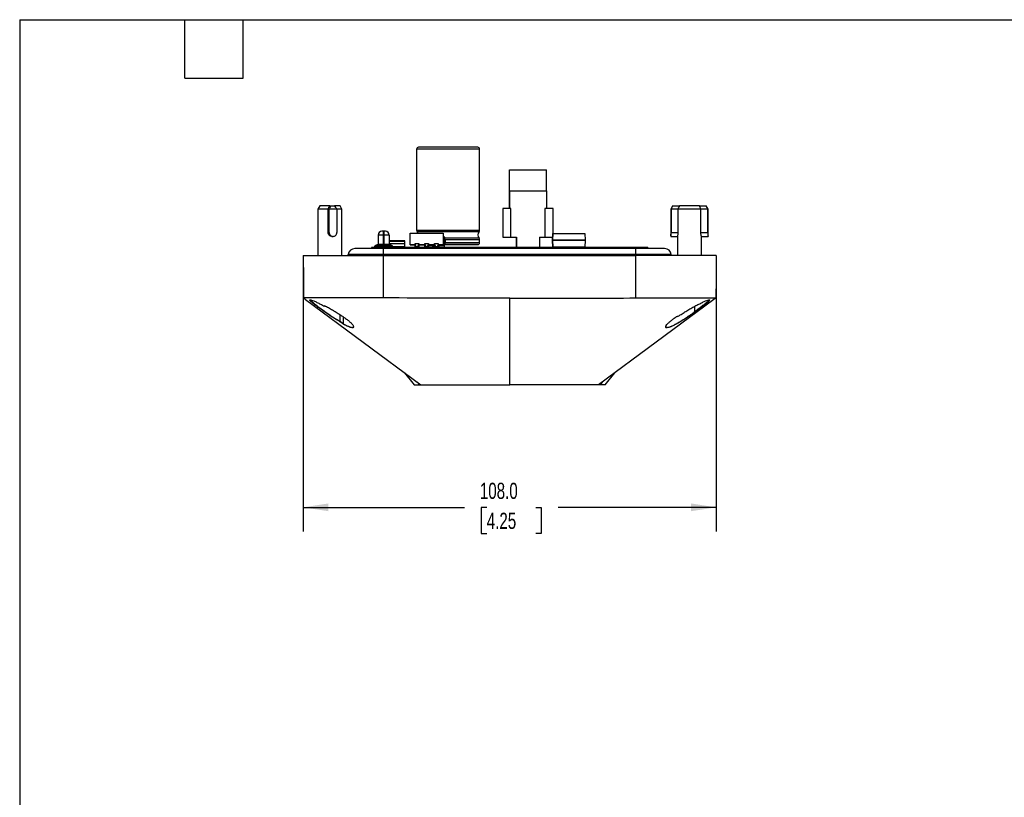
# Model space of a CAD drawing. Header units: millimetres. Extents: x 13 to 546, y 13 to 419.
# Tile 7 of 10: x 13 to 270, y 216 to 419. Entities that reach past the tile are written whole.
import ezdxf

# ---------------------------------------------------------------- set-up
doc = ezdxf.new("R2010")
doc.units = ezdxf.units.MM
doc.header["$LTSCALE"] = 2
doc.linetypes.add('SLD-Solid', pattern=[0])
doc.layers.add('DIMENSIONS', color=140, linetype='SLD-Solid', lineweight=25)
doc.layers.add('TEXT', color=140, linetype='SLD-Solid', lineweight=25)
doc.styles.add('SLDTEXTSTYLE0', font='TXT', dxfattribs={"width": 0.7})
doc.dimstyles.new('SLDDIMSTYLE0', dxfattribs={"dimtxt": 4.316016, "dimasz": 6.604, "dimexe": 0, "dimexo": 0.0625, "dimgap": 1.079004, "dimtad": 0, "dimtih": 1, "dimtoh": 1, "dimdec": 1, "dimrnd": 1e-09, "dimzin": 4, "dimdsep": 46, "dimtxsty": 'SLDTEXTSTYLE0', "dimsah": 1, "dimcen": 0.09, "dimadec": 0, "dimazin": 1, "dimtfac": 1, "dimtdec": 1, "dimtofl": 0, "dimtmove": 0, "dimatfit": 3, "dimfxl": 0, "dimfrac": 2, "dimtolj": 1, "dimtzin": 12, "dimarcsym": 0})

# ---------------------------------------------------------------- blocks, each defined once
blk = doc.blocks.new('_D_3')
at = {"layer": 'DIMENSIONS'}
for p, q in [((86.81, 354.94), (86.81, 285.32)), ((194.81, 354.94), (194.81, 285.32)), ((86.81, 291.67), (128.95, 291.67)), ((134.8, 291.67), (133.35, 291.67)), ((133.35, 291.67), (133.35, 284.81)), ((147.62, 291.67), (149.07, 291.67)), ((149.07, 291.67), (149.07, 284.81)), ((194.81, 291.67), (153.47, 291.67)), ((133.35, 284.81), (134.8, 284.81)), ((149.07, 284.81), (147.62, 284.81))]:
    blk.add_line(p, q, dxfattribs=at)
for points in [[(86.81, 291.67), (93.42, 290.66), (93.42, 292.69)], [(194.81, 291.67), (188.21, 292.69), (188.21, 290.66)]]:
    blk.add_solid(points, dxfattribs=at)
at = {"layer": 'DIMENSIONS', "char_height": 4.233, "attachment_point": 1, "style": 'SLDTEXTSTYLE0'}
for s, insert in [('108.0', (133, 298.1)), ('4.25', (134.8, 290.27))]:
    blk.add_mtext(s, dxfattribs=dict(at, insert=insert))

msp = doc.modelspace()

# ---------------------------------------------------------------- linework, layer by layer
for p, q in [((116.45, 385.25), (116.45, 364.08)), ((132.95, 364.08), (132.95, 385.25)), ((140.73, 374.4), (140.73, 379.9)), ((140.73, 379.9), (140.73, 379.9)), ((140.73, 374.4), (140.73, 379.9)), ((140.73, 379.9), (150.43, 379.9)), ((150.43, 374.4), (150.43, 379.9)), ((140.73, 374.4), (140.73, 369.8)), ((140.73, 369.8), (140.73, 374.4)), ((140.73, 374.4), (150.43, 374.4)), ((150.43, 374.4), (150.43, 369.8)), ((91.16, 370.48), (90.66, 369.61)), ((90.66, 369.61), (90.66, 357.48)), ((93.32, 369.61), (90.66, 369.61)), ((93.75, 370.48), (91.16, 370.48)), ((93.63, 369.61), (93.32, 369.61)), ((93.32, 363.48), (93.32, 369.61)), ((95.6, 369.61), (93.63, 369.61)), ((93.63, 363.48), (93.63, 369.61)), ((93.75, 370.48), (94.05, 370.48)), ((94.05, 370.48), (95.03, 370.48)), ((96.46, 370.48), (95.03, 370.48)), ((95.6, 369.61), (95.6, 363.48)), ((96.96, 369.61), (95.62, 369.61)), ((96.96, 369.61), (96.46, 370.48)), ((96.96, 357.48), (96.96, 369.61)), ((138.98, 369.8), (138.98, 362.3)), ((141.14, 369.8), (138.98, 369.8)), ((141.14, 362.3), (141.14, 369.8)), ((150.03, 369.8), (150.03, 362.3)), ((152.18, 369.8), (150.03, 369.8)), ((152.18, 363.26), (152.18, 369.8)), ((183.41, 370.48), (182.91, 369.61)), ((182.91, 369.61), (182.91, 362.5)), ((182.99, 369.61), (182.91, 369.61)), ((182.99, 369.61), (182.99, 363.48)), ((184.8, 369.61), (182.99, 369.61)), ((183.41, 370.48), (183.43, 370.48)), ((183.43, 370.48), (185.2, 370.48)), ((190.77, 369.61), (184.8, 369.61)), ((184.8, 369.61), (184.8, 363.48)), ((190.4, 370.48), (185.2, 370.48)), ((190.4, 370.48), (192.17, 370.48)), ((190.77, 363.48), (190.77, 369.61)), ((192.58, 369.61), (190.77, 369.61)), ((192.17, 370.48), (192.21, 370.48)), ((192.71, 369.61), (192.21, 370.48)), ((192.58, 363.48), (192.58, 369.61)), ((192.71, 369.61), (192.58, 369.61)), ((192.71, 362.5), (192.71, 369.61)), ((93.32, 363.48), (93.63, 363.48)), ((107.85, 363.8), (107.87, 363.8)), ((114.82, 360.3), (114.82, 363.3)), ((114.82, 363.3), (123.38, 363.3)), ((114.82, 360.3), (114.82, 363.3)), ((114.82, 363.3), (114.82, 363.3)), ((123.38, 363.3), (123.38, 360.3)), ((152.09, 363.26), (151.96, 361.48)), ((151.96, 361.48), (152.09, 363.26)), ((152.08, 363.16), (152.09, 363.26)), ((152.09, 363.26), (152.08, 363.16)), ((152.08, 363.16), (152.08, 363.16)), ((152.09, 363.26), (152.09, 363.26)), ((152.09, 363.26), (152.09, 363.26)), ((152.09, 363.26), (160.44, 363.26)), ((160.44, 363.26), (160.56, 361.48)), ((182.99, 363.48), (184.8, 363.48)), ((190.77, 363.48), (192.58, 363.48)), ((94.34, 362.48), (94.63, 362.48)), ((107.85, 362.8), (106.41, 362.8)), ((106.41, 362.8), (106.41, 360.4)), ((106.41, 362.8), (106.41, 360.4)), ((106.41, 360.4), (107.85, 360.4)), ((106.41, 360.4), (106.41, 360.4)), ((107.85, 362.8), (107.87, 362.8)), ((107.85, 360.4), (107.85, 362.8)), ((107.85, 360.4), (107.87, 360.4)), ((109.31, 362.8), (107.87, 362.8)), ((107.87, 362.8), (107.87, 360.4)), ((107.87, 360.3), (107.87, 360.4)), ((107.87, 360.4), (109.31, 360.4)), ((109.31, 362.8), (109.31, 360.4)), ((113.35, 361.31), (109.31, 361.31)), ((109.31, 361.26), (113.35, 361.26)), ((113.35, 360.51), (109.31, 360.51)), ((113.35, 360.51), (113.35, 361.26)), ((113.35, 359.75), (113.35, 360.51)), ((116.06, 360.28), (116.06, 360.6)), ((116.06, 360.6), (117.06, 360.6)), ((116.06, 360.6), (116.06, 360.35)), ((116.06, 360.6), (116.06, 360.6)), ((117.06, 360.6), (117.06, 360.28)), ((118.6, 360.28), (118.6, 360.6)), ((118.6, 360.6), (119.6, 360.6)), ((118.6, 360.6), (118.6, 360.35)), ((118.6, 360.6), (118.6, 360.6)), ((119.6, 360.6), (119.6, 360.28)), ((121.14, 360.28), (121.14, 360.6)), ((121.14, 360.6), (122.14, 360.6)), ((121.14, 360.6), (121.14, 360.35)), ((121.14, 360.6), (121.14, 360.6)), ((122.14, 360.6), (122.14, 360.28)), ((123.61, 362.33), (123.37, 362.29)), ((123.63, 362.2), (123.38, 362.16)), ((123.71, 362.05), (123.38, 362.05)), ((123.71, 362.05), (123.71, 360.1)), ((123.74, 361.87), (123.71, 361.87)), ((123.71, 360.86), (123.75, 360.86)), ((123.74, 361.72), (123.74, 361.87)), ((123.75, 361.84), (123.74, 361.87)), ((123.75, 361.7), (123.74, 361.72)), ((123.75, 362.1), (123.75, 360.73)), ((123.75, 360.73), (123.85, 360.5)), ((123.85, 360.5), (123.96, 360.55)), ((123.88, 360.76), (123.88, 362.1)), ((123.94, 361.39), (123.88, 361.54)), ((123.94, 361.39), (123.88, 361.49)), ((123.88, 360.86), (123.94, 360.86)), ((123.96, 360.55), (123.88, 360.76)), ((123.94, 361.39), (123.94, 360.86)), ((123.94, 361.39), (123.94, 361.39)), ((132.95, 360.85), (132.95, 361.63)), ((141.14, 362.3), (142.58, 362.3)), ((142.58, 359.6), (142.58, 362.3)), ((142.58, 362.3), (142.58, 359.6)), ((142.58, 362.3), (142.58, 362.3)), ((148.58, 362.3), (148.58, 359.6)), ((148.58, 362.3), (150.03, 362.3)), ((150.03, 362.3), (152.02, 362.3)), ((152.09, 359.7), (151.96, 361.48)), ((160.56, 361.48), (151.96, 361.48)), ((151.96, 361.48), (152.09, 359.7)), ((151.96, 361.48), (160.56, 361.48)), ((160.56, 361.48), (160.44, 359.7)), ((182.91, 362.48), (184.66, 362.48)), ((184.66, 362.49), (184.66, 357.48)), ((190.96, 357.48), (190.96, 362.49)), ((190.96, 362.48), (192.71, 362.48)), ((107.81, 359.28), (100.31, 359.28)), ((104.71, 359.6), (104.71, 359.28)), ((176.91, 359.6), (104.71, 359.6)), ((105.51, 359.9), (106.01, 359.9)), ((105.51, 359.9), (105.51, 359.6)), ((105.51, 359.9), (105.51, 359.9)), ((105.51, 359.6), (105.51, 359.9)), ((106.01, 360.1), (105.71, 360.1)), ((107.85, 360.2), (106.01, 360.2)), ((106.01, 360.2), (106.01, 360.1)), ((106.01, 360.2), (106.01, 360.2)), ((106.01, 360.1), (106.01, 360.2)), ((106.01, 360.1), (106.01, 360.1)), ((109.71, 360.1), (106.01, 360.1)), ((106.01, 359.9), (109.71, 359.9)), ((106.01, 359.6), (106.01, 359.9)), ((107.85, 360.3), (106.11, 360.3)), ((108.36, 359.85), (107.36, 359.85)), ((107.36, 359.85), (107.36, 359.6)), ((173.81, 359.28), (107.81, 359.28)), ((107.81, 357.74), (107.81, 359.28)), ((107.85, 360.2), (107.85, 360.3)), ((107.87, 360.3), (107.85, 360.3)), ((107.85, 360.1), (107.85, 360.2)), ((107.85, 360.2), (107.87, 360.2)), ((107.87, 360.3), (107.87, 360.2)), ((109.61, 360.3), (107.87, 360.3)), ((107.87, 360.2), (107.87, 360.1)), ((109.71, 360.2), (107.87, 360.2)), ((108.36, 359.6), (108.36, 359.85)), ((108.36, 359.6), (108.36, 359.85)), ((108.36, 359.85), (108.36, 359.85)), ((109.71, 360.1), (109.71, 360.2)), ((110.01, 360.1), (109.71, 360.1)), ((109.71, 359.9), (109.71, 359.6)), ((109.71, 359.9), (110.21, 359.9)), ((110.21, 359.6), (110.21, 359.9)), ((113.35, 359.75), (110.21, 359.75)), ((110.21, 359.71), (113.35, 359.71)), ((114.82, 360.3), (116.06, 360.3)), ((114.82, 360.3), (114.82, 360.3)), ((116.06, 360.3), (114.82, 360.3)), ((116.06, 360.35), (116.06, 360.35)), ((116.06, 360.35), (116.06, 359.78)), ((116.06, 359.78), (116.06, 360.28)), ((116.06, 360.28), (116.31, 359.85)), ((116.17, 359.6), (116.06, 359.78)), ((116.31, 359.6), (116.31, 359.85)), ((116.31, 359.85), (116.81, 359.85)), ((116.31, 359.85), (116.31, 359.6)), ((116.31, 359.85), (116.31, 359.85)), ((116.81, 359.85), (117.06, 360.28)), ((116.81, 359.85), (116.81, 359.6)), ((117.06, 359.78), (116.96, 359.6)), ((117.06, 360.3), (118.6, 360.3)), ((118.6, 360.3), (117.06, 360.3)), ((117.06, 360.28), (117.06, 359.78)), ((118.6, 360.35), (118.6, 360.35)), ((118.6, 360.35), (118.6, 359.78)), ((118.6, 359.78), (118.6, 360.28)), ((118.6, 360.28), (118.85, 359.85)), ((118.71, 359.6), (118.6, 359.78)), ((118.85, 359.85), (119.35, 359.85)), ((118.85, 359.6), (118.85, 359.85)), ((118.85, 359.85), (118.85, 359.6)), ((118.85, 359.85), (118.85, 359.85)), ((119.35, 359.85), (119.6, 360.28)), ((119.35, 359.85), (119.35, 359.6)), ((119.6, 359.78), (119.5, 359.6)), ((119.53, 359.66), (120.59, 359.66)), ((119.6, 360.3), (121.14, 360.3)), ((121.14, 360.3), (119.6, 360.3)), ((119.6, 360.28), (119.6, 359.78)), ((119.6, 360.1), (121.14, 360.1)), ((121.14, 359.82), (120.59, 359.82)), ((120.59, 359.82), (120.59, 359.66)), ((120.59, 359.66), (121.21, 359.66)), ((121.14, 360.35), (121.14, 360.35)), ((121.14, 360.35), (121.14, 359.78)), ((121.14, 359.78), (121.14, 360.28)), ((121.14, 360.28), (121.39, 359.85)), ((121.25, 359.6), (121.14, 359.78)), ((121.39, 359.6), (121.39, 359.85)), ((121.39, 359.85), (121.89, 359.85)), ((121.39, 359.85), (121.39, 359.6)), ((121.39, 359.85), (121.39, 359.85)), ((121.89, 359.85), (122.14, 360.28)), ((121.89, 359.85), (121.89, 359.6)), ((122.14, 359.78), (122.04, 359.6)), ((122.07, 359.66), (122.34, 359.66)), ((122.14, 360.3), (123.38, 360.3)), ((123.38, 360.3), (122.14, 360.3)), ((122.14, 360.28), (122.14, 359.78)), ((122.14, 360.1), (123.71, 360.1)), ((122.34, 359.82), (122.14, 359.82)), ((122.34, 359.66), (122.34, 359.82)), ((122.34, 359.66), (123.71, 359.66)), ((123.38, 360.3), (123.38, 360.3)), ((124.7, 360.35), (123.71, 360.35)), ((123.71, 360.1), (123.71, 359.66)), ((160.44, 359.7), (152.09, 359.7)), ((152.09, 359.7), (152.09, 359.7)), ((181.31, 359.28), (173.81, 359.28)), ((173.81, 357.74), (173.81, 359.28)), ((176.91, 359.6), (176.91, 359.28)), ((107.81, 357.74), (98.58, 357.74)), ((98.59, 357.48), (98.58, 357.74)), ((173.81, 357.74), (107.81, 357.74)), ((107.81, 357.48), (107.81, 357.74)), ((107.81, 346.38), (107.81, 357.48)), ((107.81, 357.48), (173.81, 357.48)), ((183.04, 357.74), (173.81, 357.74)), ((173.81, 357.48), (173.81, 357.74)), ((173.81, 346.38), (173.81, 357.48)), ((183.04, 357.48), (183.04, 357.74)), ((87.45, 346.01), (117.56, 323.68)), ((140.81, 323.68), (140.81, 346.36)), ((194.18, 346.01), (164.06, 323.68)), ((189.09, 344.15), (189.1, 342.87)), ((96.5, 340.31), (96.5, 341.99)), ((97.23, 341.51), (97.23, 339.75)), ((113.34, 326.81), (115.81, 323.68)), ((116.56, 324.42), (116.62, 324.37)), ((116.62, 324.37), (117.21, 323.68)), ((165, 324.37), (164.42, 323.68)), ((165, 324.37), (165.06, 324.42)), ((165.81, 323.68), (168.28, 326.81)), ((159.67, 323.68), (159.53, 323.68))]:
    msp.add_line(p, q)
at = {"flags": 128}
for points in [[(132.95, 385.25), (132.9, 385.25), (132.75, 385.25), (132.49, 385.25), (132.14, 385.25), (131.69, 385.25), (131.15, 385.25), (130.54, 385.25), (129.85, 385.25), (129.09, 385.25), (128.28, 385.25), (127.43, 385.25), (126.54, 385.25), (125.63, 385.25), (124.7, 385.25), (123.78, 385.25), (122.87, 385.25), (121.98, 385.25), (121.12, 385.25), (120.31, 385.25), (119.56, 385.25), (118.87, 385.25), (118.25, 385.25), (117.72, 385.25), (117.27, 385.25), (116.92, 385.25), (116.66, 385.25), (116.5, 385.25), (116.45, 385.25)], [(132.45, 385.75), (132.4, 385.75), (132.24, 385.75), (131.99, 385.75), (131.63, 385.75), (131.18, 385.75), (130.64, 385.75), (130.02, 385.75), (129.33, 385.75), (128.58, 385.75), (127.77, 385.75), (126.93, 385.75), (126.05, 385.75), (125.15, 385.75), (124.25, 385.75), (123.36, 385.75), (122.48, 385.75), (121.63, 385.75), (120.83, 385.75), (120.07, 385.75), (119.38, 385.75), (118.77, 385.75), (118.23, 385.75), (117.78, 385.75), (117.42, 385.75), (117.16, 385.75), (117.01, 385.75), (116.95, 385.75), (116.95, 385.75)], [(120.46, 385.75), (119.93, 385.75), (119.49, 385.75), (119.14, 385.75), (118.89, 385.75), (118.74, 385.75), (118.7, 385.75)], [(130.7, 385.75), (130.68, 385.75), (130.56, 385.75), (130.34, 385.75), (130.01, 385.75), (129.59, 385.75), (129.08, 385.75), (128.5, 385.75), (127.85, 385.75), (127.14, 385.75), (126.38, 385.75), (125.6, 385.75), (124.8, 385.75), (124, 385.75), (123.21, 385.75), (122.45, 385.75), (121.73, 385.75), (121.06, 385.75), (120.46, 385.75)], [(107.85, 362.8), (107.85, 363), (107.85, 363.18), (107.85, 363.36), (107.85, 363.51), (107.85, 363.63), (107.85, 363.72), (107.85, 363.78), (107.85, 363.8)], [(107.87, 363.8), (107.87, 363.78), (107.87, 363.72), (107.87, 363.63), (107.87, 363.51), (107.87, 363.36), (107.87, 363.18), (107.87, 363), (107.87, 362.8)], [(116.45, 364.08), (116.5, 364.08), (116.66, 364.08), (116.92, 364.08), (117.27, 364.08), (117.72, 364.08), (118.25, 364.08), (118.87, 364.08), (119.56, 364.08), (120.31, 364.08), (121.12, 364.08), (121.98, 364.08), (122.87, 364.08), (123.78, 364.08), (124.7, 364.08), (125.63, 364.08), (126.54, 364.08), (127.43, 364.08), (128.28, 364.08), (129.09, 364.08), (129.85, 364.08), (130.54, 364.08), (131.15, 364.08), (131.69, 364.08), (132.14, 364.08), (132.49, 364.08), (132.75, 364.08), (132.9, 364.08), (132.95, 364.08), (132.95, 364.08)], [(116.6, 363.73), (116.6, 363.73), (116.66, 363.73), (116.83, 363.73), (117.11, 363.73), (117.48, 363.73), (117.95, 363.73), (118.5, 363.73), (119.14, 363.73), (119.84, 363.73), (120.62, 363.73), (121.44, 363.73), (122.31, 363.73), (123.21, 363.73), (124.12, 363.73), (125.05, 363.73), (125.97, 363.73), (126.88, 363.73), (127.75, 363.73), (128.59, 363.73), (129.37, 363.73), (130.1, 363.73), (130.75, 363.73), (131.33, 363.73), (131.82, 363.73), (132.21, 363.73), (132.51, 363.73), (132.71, 363.73), (132.8, 363.73), (132.81, 363.73)], [(107.85, 360.4), (107.85, 360.38), (107.85, 360.36), (107.85, 360.34), (107.85, 360.33), (107.85, 360.32), (107.85, 360.31), (107.85, 360.3), (107.85, 360.3)], [(113.35, 361.26), (113.35, 361.27), (113.35, 361.28), (113.35, 361.28), (113.35, 361.29), (113.35, 361.3), (113.35, 361.3), (113.35, 361.3), (113.35, 361.31)], [(132.81, 361.98), (132.8, 361.98), (132.71, 361.98), (132.51, 361.98), (132.21, 361.98), (131.82, 361.98), (131.33, 361.98), (130.75, 361.98), (130.1, 361.98), (129.37, 361.98), (128.59, 361.98), (127.75, 361.98), (126.88, 361.98), (125.97, 361.98), (125.05, 361.98), (124.12, 361.98), (123.88, 361.98)], [(123.88, 361.63), (124.7, 361.63), (125.63, 361.63), (126.54, 361.63), (127.43, 361.63), (128.28, 361.63), (129.09, 361.63), (129.85, 361.63), (130.54, 361.63), (131.15, 361.63), (131.69, 361.63), (132.14, 361.63), (132.49, 361.63), (132.75, 361.63), (132.9, 361.63), (132.95, 361.63)], [(123.88, 360.85), (124.7, 360.85), (125.63, 360.85), (126.54, 360.85), (127.43, 360.85), (128.28, 360.85), (129.09, 360.85), (129.85, 360.85), (130.54, 360.85), (131.15, 360.85), (131.69, 360.85), (132.14, 360.85), (132.49, 360.85), (132.75, 360.85), (132.9, 360.85), (132.95, 360.85)], [(138.98, 362.3), (138.99, 362.3), (139.07, 362.3), (139.26, 362.3), (139.55, 362.3), (139.9, 362.3), (140.31, 362.3), (140.73, 362.3), (141.14, 362.3)], [(106.01, 359.9), (106.01, 359.94), (106.01, 359.98), (106.01, 360.01), (106.01, 360.04), (106.01, 360.07), (106.01, 360.09), (106.01, 360.1), (106.01, 360.1)], [(109.71, 359.9), (109.71, 359.94), (109.71, 359.98), (109.71, 360.01), (109.71, 360.04), (109.71, 360.07), (109.71, 360.09), (109.71, 360.1), (109.71, 360.1)], [(113.35, 359.71), (113.35, 359.71), (113.35, 359.71), (113.35, 359.71), (113.35, 359.72), (113.35, 359.73), (113.35, 359.73), (113.35, 359.74), (113.35, 359.75)], [(123.71, 360.35), (123.8, 360.35), (124.7, 360.35), (125.6, 360.35), (126.49, 360.35), (127.35, 360.35), (128.18, 360.35), (128.96, 360.35), (129.68, 360.35), (130.34, 360.35), (130.92, 360.35), (131.41, 360.35), (131.82, 360.35), (132.13, 360.35), (132.33, 360.35), (132.44, 360.35), (132.44, 360.35), (132.33, 360.35), (132.13, 360.35), (131.82, 360.35), (131.41, 360.35), (130.92, 360.35), (130.34, 360.35), (129.68, 360.35), (128.96, 360.35), (128.18, 360.35), (127.35, 360.35), (126.49, 360.35), (125.6, 360.35), (124.7, 360.35), (124.7, 360.35)], [(128.95, 360.35), (128.34, 360.35), (127.67, 360.35), (126.95, 360.35), (126.19, 360.35), (125.4, 360.35), (124.6, 360.35), (123.8, 360.35), (123.71, 360.35)], [(123.71, 360.35), (124.4, 360.35), (125.2, 360.35), (126, 360.35), (126.77, 360.35), (127.5, 360.35), (128.18, 360.35), (128.8, 360.35), (129.35, 360.35), (129.81, 360.35), (130.19, 360.35), (130.46, 360.35), (130.63, 360.35), (130.7, 360.35), (130.66, 360.35), (130.52, 360.35), (130.26, 360.35), (129.92, 360.35), (129.47, 360.35), (128.95, 360.35)], [(86.81, 357.48), (86.87, 351.28), (86.91, 346.41)], [(194.81, 357.48), (194.76, 351.28), (194.71, 346.41)], [(86.91, 346.41), (87.21, 346.18), (87.45, 346.01)], [(194.18, 346.01), (194.48, 346.23), (194.71, 346.41)]]:
    msp.add_lwpolyline(points, dxfattribs=at)
for centre, radius, start, end in [((116.95, 385.25), 0.5, 90, 180), ((132.45, 385.25), 0.5, 0, 90), ((107.41, 362.8), 1, 90, 180), ((107.41, 362.8), 1, 90, 180), ((108.31, 362.8), 1, 0, 90), ((116.95, 364.08), 0.5, 180, 224.4153), ((115.7, 362.85), 1.25, 21.1002, 44.4153), ((133.7, 362.85), 1.25, 135.5847, 224.4153), ((132.45, 364.08), 0.5, 315.5847, 0), ((106.31, 360.4), 0.1, 270, 0), ((106.31, 360.4), 0.1, 270, 0), ((109.41, 360.4), 0.1, 180, 270), ((123.65, 362.1), 0.229, 0, 99.0959), ((123.65, 362.1), 0.102, 0, 99.0959), ((132.45, 360.85), 0.5, 270, 0), ((132.45, 361.63), 0.5, 0, 44.4153), ((100.31, 357.54), 1.74, 90, 173.3949), ((105.71, 359.9), 0.2, 90, 180), ((105.71, 359.9), 0.2, 90, 180), ((106.11, 360.2), 0.1, 90, 180), ((106.11, 360.2), 0.1, 90, 180), ((109.61, 360.2), 0.1, 0, 90), ((110.01, 359.9), 0.2, 0, 90), ((181.31, 357.54), 1.74, 6.6051, 90)]:
    msp.add_arc(centre, radius, start, end)
for points in [[(93.32, 369.61), (93.47, 369.9), (93.61, 370.19), (93.75, 370.48)], [(93.63, 369.61), (93.77, 369.9), (93.91, 370.19), (94.05, 370.48)], [(95.6, 369.61), (95.41, 369.9), (95.22, 370.19), (95.03, 370.48)], [(183.43, 370.48), (183.28, 370.19), (183.13, 369.9), (182.99, 369.61)], [(185.2, 370.48), (185.05, 370.19), (184.92, 369.9), (184.8, 369.61)], [(190.77, 369.61), (190.65, 369.9), (190.53, 370.19), (190.4, 370.48)], [(192.58, 369.61), (192.45, 369.9), (192.31, 370.19), (192.17, 370.48)], [(140.81, 346.36), (129.81, 346.36), (118.81, 346.37), (107.81, 346.38)], [(92.38, 344.23), (92.38, 344.29), (92.38, 344.36), (92.38, 344.42)], [(92.53, 344.3), (92.53, 344.29), (92.53, 344.29), (92.53, 344.28)], [(189.1, 342.87), (189.1, 342.86), (189.11, 342.84), (189.12, 342.82)], [(189.1, 342.78), (189.1, 342.81), (189.1, 342.84), (189.1, 342.87)], [(189.26, 342.78), (189.26, 342.75), (189.26, 342.72), (189.26, 342.69)], [(97.16, 339.62), (96.92, 339.81), (96.67, 340), (96.43, 340.19)], [(96.5, 340.31), (96.74, 340.12), (96.98, 339.94), (97.23, 339.75)], [(115.81, 323.68), (115.81, 323.68), (116.28, 323.68), (117.21, 323.68)], [(117.21, 323.68), (117.32, 323.68), (117.44, 323.68), (117.56, 323.68)], [(164.42, 323.68), (164.36, 323.68), (164.25, 323.68), (164.12, 323.68), (164.06, 323.68)]]:
    msp.add_open_spline(points, degree=3)
for points, knots in [([(94.34, 362.48), (94.21, 362.48), (94.08, 362.51), (93.83, 362.61), (93.72, 362.68), (93.53, 362.86), (93.46, 362.97), (93.35, 363.21), (93.32, 363.35), (93.32, 363.48)], [0, 0, 0, 0, 0.25, 0.25, 0.5, 0.5, 0.75, 0.75, 1, 1, 1, 1]), ([(93.63, 363.48), (93.63, 363.35), (93.65, 363.22), (93.75, 362.97), (93.83, 362.86), (94.02, 362.68), (94.13, 362.61), (94.37, 362.51), (94.5, 362.48), (94.76, 362.48), (94.89, 362.51), (95.12, 362.61), (95.23, 362.68), (95.41, 362.86), (95.48, 362.97), (95.57, 363.22), (95.6, 363.35), (95.6, 363.48)], [0, 0, 0, 0, 0.125, 0.125, 0.25, 0.25, 0.375, 0.375, 0.5, 0.5, 0.625, 0.625, 0.75, 0.75, 0.875, 0.875, 1, 1, 1, 1]), ([(107.85, 363.8), (107.8, 363.8), (107.74, 363.8), (107.64, 363.8), (107.58, 363.8), (107.5, 363.8), (107.46, 363.8), (107.42, 363.8), (107.41, 363.8), (107.41, 363.8)], [0, 0, 0, 0, 0.25, 0.25, 0.5, 0.5, 0.75, 0.75, 1, 1, 1, 1]), ([(108.31, 363.8), (108.31, 363.8), (108.3, 363.8), (108.26, 363.8), (108.23, 363.8), (108.14, 363.8), (108.09, 363.8), (107.98, 363.8), (107.92, 363.8), (107.87, 363.8)], [0, 0, 0, 0, 0.25, 0.25, 0.5, 0.5, 0.75, 0.75, 1, 1, 1, 1]), ([(182.91, 362.5), (182.91, 362.51), (182.91, 362.53), (182.93, 362.68), (182.96, 362.93), (182.98, 363.21), (182.99, 363.4), (182.99, 363.48)], [0, 0, 0, 0, 0.1326125, 0.3654187, 0.6011576, 0.8390931, 1, 1, 1, 1]), ([(184.8, 363.48), (184.79, 363.37), (184.79, 363.15), (184.74, 362.86), (184.69, 362.63), (184.66, 362.51), (184.66, 362.49), (184.66, 362.49)], [0, 0, 0, 0, 0.219988, 0.4397, 0.6665, 0.898503, 1, 1, 1, 1]), ([(190.96, 362.48), (190.96, 362.48), (190.94, 362.51), (190.91, 362.61), (190.88, 362.68), (190.84, 362.86), (190.81, 362.97), (190.78, 363.21), (190.77, 363.35), (190.77, 363.48)], [0, 0, 0, 0, 0.25, 0.25, 0.5, 0.5, 0.75, 0.75, 1, 1, 1, 1]), ([(192.58, 363.48), (192.58, 363.37), (192.59, 363.15), (192.62, 362.85), (192.67, 362.62), (192.7, 362.5), (192.71, 362.47), (192.71, 362.49), (192.71, 362.5)], [0, 0, 0, 0, 0.193952, 0.387806, 0.584216, 0.782375, 0.916454, 1, 1, 1, 1]), ([(86.81, 357.48), (86.81, 357.48), (87.07, 357.48), (88.11, 357.48), (88.89, 357.48), (90.04, 357.48), (90.17, 357.48), (90.32, 357.48), (90.33, 357.48), (90.34, 357.48), (90.35, 357.48), (90.38, 357.48), (90.4, 357.48), (90.46, 357.48), (90.51, 357.48), (90.67, 357.48), (90.81, 357.48), (91.27, 357.48), (91.66, 357.48), (92.12, 357.48), (92.17, 357.48), (92.27, 357.48), (92.32, 357.48), (92.47, 357.48), (92.57, 357.48), (92.87, 357.48), (93.08, 357.48), (94.89, 357.48), (96.51, 357.48), (101.35, 357.48), (104.58, 357.48), (107.81, 357.48)], [0, 0, 0, 0, 0.00970202, 0.00970202, 0.01940404, 0.01940404, 0.02061679, 0.02061679, 0.02069259, 0.02069259, 0.02076838, 0.02076838, 0.02091998, 0.02091998, 0.02122317, 0.02122317, 0.02182954, 0.02182954, 0.02304229, 0.02304229, 0.02319389, 0.02319389, 0.02334548, 0.02334548, 0.02364867, 0.02364867, 0.02425505, 0.02425505, 0.02910606, 0.02910606, 0.03880807, 0.03880807, 0.03880807, 0.03880807]), ([(194.81, 357.48), (194.81, 357.48), (194.55, 357.48), (193.51, 357.48), (192.73, 357.48), (191.58, 357.48), (191.45, 357.48), (191.3, 357.48), (191.3, 357.48), (191.28, 357.48), (191.27, 357.48), (191.24, 357.48), (191.23, 357.48), (191.16, 357.48), (191.12, 357.48), (190.95, 357.48), (190.81, 357.48), (190.35, 357.48), (189.96, 357.48), (189.51, 357.48), (189.46, 357.48), (189.35, 357.48), (189.3, 357.48), (189.15, 357.48), (189.05, 357.48), (188.75, 357.48), (188.55, 357.48), (186.73, 357.48), (185.12, 357.48), (180.27, 357.48), (177.04, 357.48), (173.81, 357.48)], [0, 0, 0, 0, 0.00970202, 0.00970202, 0.01940404, 0.01940404, 0.02061679, 0.02061679, 0.02069259, 0.02069259, 0.02076838, 0.02076838, 0.02091998, 0.02091998, 0.02122317, 0.02122317, 0.02182954, 0.02182954, 0.02304229, 0.02304229, 0.02319389, 0.02319389, 0.02334548, 0.02334548, 0.02364867, 0.02364867, 0.02425505, 0.02425505, 0.02910606, 0.02910606, 0.03880807, 0.03880807, 0.03880807, 0.03880807]), ([(107.81, 346.38), (106.2, 346.38), (102.98, 346.38), (99.06, 346.39), (95.84, 346.39), (94.03, 346.39), (92.81, 346.4), (92.46, 346.39), (92.26, 346.4), (91.96, 346.41), (91.51, 346.42), (90.99, 346.43), (90.66, 346.43), (90.5, 346.42), (90.43, 346.42), (90.3, 346.42), (90.15, 346.42), (89.84, 346.42), (89.47, 346.42), (89, 346.42), (88.59, 346.42), (88.23, 346.42), (87.91, 346.42), (87.64, 346.41), (87.41, 346.41), (87.22, 346.41), (87.08, 346.41), (86.98, 346.41), (86.92, 346.41), (86.91, 346.41), (86.91, 346.41)], [0, 0, 0, 0, 0.125331, 0.250765, 0.304708, 0.376147, 0.39182, 0.399656, 0.403575, 0.407476, 0.423032, 0.438649, 0.454264, 0.462094, 0.465501, 0.469896, 0.491321, 0.501113, 0.545078, 0.588564, 0.631584, 0.674155, 0.716289, 0.757999, 0.799299, 0.840198, 0.880708, 0.920839, 0.9606, 1, 1, 1, 1]), ([(96.43, 340.19), (96.1, 340.38), (95.45, 340.75), (94.42, 341.4), (93.4, 342.07), (92.39, 342.76), (91.43, 343.44), (90.54, 344.1), (89.75, 344.69), (89.12, 345.21), (88.67, 345.62), (88.49, 345.86), (88.52, 345.95), (88.68, 345.91), (88.71, 345.9)], [0, 0, 0, 0, 0.089166, 0.177469, 0.26657, 0.355168, 0.444315, 0.533145, 0.622227, 0.711366, 0.800213, 0.889637, 0.978382, 1, 1, 1, 1]), ([(88.68, 345.93), (88.69, 345.92), (88.69, 345.89), (88.71, 345.86), (88.74, 345.81), (88.78, 345.77), (88.83, 345.71), (88.88, 345.65), (88.95, 345.59), (89.02, 345.52), (89.1, 345.44), (89.19, 345.36), (89.42, 345.16), (89.88, 344.78), (90.52, 344.28), (91.1, 343.84), (91.7, 343.4), (92.34, 342.94), (92.99, 342.48), (93.49, 342.13), (94, 341.79), (94.51, 341.45), (95.01, 341.13), (95.46, 340.85), (95.84, 340.61), (96.17, 340.42), (96.38, 340.3), (96.48, 340.25)], [0, 0, 0, 0, 0.017389, 0.034917, 0.052595, 0.070434, 0.088445, 0.106635, 0.125016, 0.143597, 0.162386, 0.181392, 0.200624, 0.295174, 0.400765, 0.44842, 0.500611, 0.600718, 0.650479, 0.700278, 0.75067, 0.800381, 0.852241, 0.89957, 0.934567, 0.968037, 1, 1, 1, 1]), ([(88.71, 345.9), (88.79, 345.89), (88.98, 345.86), (89.58, 345.62), (90.4, 345.25), (91.35, 344.78), (92.04, 344.41), (92.38, 344.23)], [0, 0, 0, 0, 0.159387, 0.3703991, 0.5797329, 0.7905614, 1, 1, 1, 1]), ([(140.81, 346.36), (143.83, 346.36), (150.51, 346.36), (161.51, 346.37), (169.49, 346.37), (173.81, 346.38)], [0, 0, 0, 0, 0.274068, 0.607401, 1, 1, 1, 1]), ([(173.81, 346.38), (175.42, 346.38), (178.64, 346.38), (182.56, 346.39), (185.78, 346.39), (187.49, 346.39), (188.61, 346.39), (188.86, 346.39), (189.06, 346.4), (189.2, 346.39), (189.35, 346.4), (189.63, 346.41), (190.09, 346.42), (190.53, 346.42), (190.83, 346.42), (191.01, 346.42), (191.12, 346.42), (191.19, 346.42), (191.29, 346.42), (191.45, 346.42), (191.75, 346.42), (192.15, 346.42), (192.6, 346.42), (193.01, 346.42), (193.38, 346.42), (193.7, 346.42), (193.97, 346.41), (194.2, 346.41), (194.39, 346.41), (194.54, 346.41), (194.64, 346.41), (194.7, 346.41), (194.71, 346.41), (194.71, 346.41)], [0, 0, 0, 0, 0.125377, 0.250754, 0.304825, 0.376131, 0.383976, 0.391803, 0.395727, 0.399639, 0.402654, 0.407457, 0.421344, 0.438624, 0.446073, 0.454288, 0.462118, 0.465518, 0.469919, 0.485634, 0.501135, 0.544232, 0.587051, 0.629593, 0.671858, 0.713845, 0.755556, 0.796989, 0.838146, 0.879025, 0.919627, 0.959952, 1, 1, 1, 1]), ([(185.18, 341.79), (185.5, 342), (186.12, 342.42), (187.15, 343.05), (188.2, 343.66), (189.26, 344.25), (190.29, 344.78), (191.23, 345.25), (192.05, 345.62), (192.66, 345.86), (193, 345.95), (193.03, 345.91), (193.04, 345.89)], [0, 0, 0, 0, 0.107112, 0.213496, 0.320531, 0.426734, 0.533762, 0.639917, 0.746897, 0.853636, 0.961006, 1, 1, 1, 1]), ([(189.12, 342.82), (189.34, 342.98), (189.78, 343.29), (190.38, 343.74), (190.9, 344.13), (191.34, 344.47), (191.71, 344.76), (192.04, 345.02), (192.43, 345.36), (192.73, 345.63), (192.89, 345.82), (192.96, 345.92), (192.93, 345.93), (192.92, 345.94)], [0, 0, 0, 0, 0.114114, 0.218588, 0.323157, 0.406347, 0.48444, 0.567246, 0.646126, 0.812075, 0.891645, 0.969268, 1, 1, 1, 1]), ([(193.04, 345.89), (193.07, 345.88), (193.14, 345.85), (192.95, 345.61), (192.52, 345.22), (191.88, 344.7), (191.1, 344.11), (190.22, 343.46), (189.58, 343.01), (189.26, 342.78)], [0, 0, 0, 0, 0.095538, 0.246359, 0.397291, 0.548121, 0.698663, 0.849652, 1, 1, 1, 1]), ([(92.38, 344.42), (92.73, 344.23), (93.42, 343.86), (94.45, 343.26), (95.46, 342.66), (96.42, 342.05), (97.32, 341.46), (98.13, 340.87), (98.82, 340.31), (99.39, 339.8), (99.8, 339.34), (100.02, 339.01), (100.02, 338.88), (100.01, 338.83)], [0, 0, 0, 0, 0.0947319, 0.1888279, 0.2834525, 0.3774518, 0.4717977, 0.5660334, 0.6598775, 0.7545475, 0.848661, 0.943734, 1, 1, 1, 1]), ([(92.53, 344.28), (92.53, 344.27), (92.52, 344.25), (92.5, 344.22), (92.46, 344.21), (92.42, 344.21), (92.4, 344.22), (92.39, 344.23), (92.38, 344.23)], [0, 0, 0, 0, 0.125671, 0.250826, 0.499685, 0.749208, 0.911459, 1, 1, 1, 1]), ([(189.26, 342.69), (188.94, 342.46), (188.29, 342.01), (187.29, 341.34), (186.29, 340.7), (185.31, 340.09), (184.36, 339.55), (183.48, 339.11), (182.72, 338.78), (182.12, 338.6), (181.73, 338.6), (181.57, 338.68), (181.6, 338.81), (181.6, 338.83)], [0, 0, 0, 0, 0.096998, 0.194335, 0.29176, 0.389251, 0.486644, 0.584343, 0.681825, 0.779079, 0.876553, 0.97354, 1, 1, 1, 1]), ([(181.64, 338.91), (181.64, 338.88), (181.63, 338.77), (181.78, 338.68), (182.16, 338.69), (182.65, 338.83), (183.11, 339.02), (183.49, 339.19), (183.9, 339.39), (184.32, 339.62), (184.78, 339.88), (185.24, 340.15), (185.71, 340.43), (186.17, 340.72), (186.67, 341.05), (187.22, 341.41), (187.83, 341.83), (188.48, 342.27), (188.91, 342.58), (189.12, 342.72)], [0, 0, 0, 0, 0.028101, 0.12636, 0.221963, 0.317088, 0.366067, 0.416188, 0.461569, 0.509082, 0.558816, 0.610849, 0.654134, 0.700965, 0.751364, 0.805346, 0.867068, 0.935064, 1, 1, 1, 1]), ([(189.12, 342.72), (189.11, 342.73), (189.11, 342.74), (189.11, 342.75), (189.11, 342.76), (189.1, 342.77), (189.1, 342.78)], [0, 0, 0, 0, 0.00003277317, 0.00003277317, 0.00003277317, 0.00005432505, 0.00005432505, 0.00005432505, 0.00005432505]), ([(189.26, 342.78), (189.26, 342.78), (189.24, 342.78), (189.23, 342.77), (189.21, 342.77), (189.18, 342.77), (189.15, 342.79), (189.13, 342.81), (189.12, 342.82)], [0, 0, 0, 0, 0.102649, 0.251547, 0.397114, 0.502609, 0.771103, 1, 1, 1, 1]), ([(189.12, 342.72), (189.13, 342.72), (189.14, 342.7), (189.16, 342.68), (189.19, 342.68), (189.21, 342.67), (189.23, 342.67), (189.25, 342.68), (189.26, 342.69), (189.26, 342.69)], [0, 0, 0, 0, 0.14773, 0.31435, 0.499333, 0.603715, 0.749377, 0.89694, 1, 1, 1, 1]), ([(96.48, 340.25), (96.47, 340.24), (96.46, 340.22), (96.45, 340.2), (96.43, 340.19), (96.43, 340.19), (96.43, 340.19)], [0, 0, 0, 0, 0.226159, 0.499261, 0.74931, 1, 1, 1, 1]), ([(96.48, 340.25), (96.48, 340.25), (96.49, 340.27), (96.5, 340.29), (96.5, 340.31), (96.5, 340.31)], [0, 0, 0, 0, 0.322741, 0.650184, 1, 1, 1, 1]), ([(181.6, 338.83), (181.61, 338.89), (181.62, 339.04), (181.87, 339.4), (182.31, 339.87), (182.9, 340.39), (183.61, 340.96), (184.17, 341.35), (184.45, 341.55)], [0, 0, 0, 0, 0.127498, 0.303023, 0.476663, 0.651289, 0.825964, 1, 1, 1, 1]), ([(184.45, 341.55), (184.49, 341.56), (184.56, 341.58), (184.68, 341.62), (184.89, 341.69), (185.06, 341.75), (185.18, 341.79)], [0, 0, 0, 0, 0.142887, 0.285734, 0.500011, 1, 1, 1, 1]), ([(184.45, 341.55), (184.45, 341.55), (184.45, 341.54), (184.45, 341.55), (184.45, 341.55), (184.45, 341.55)], [0, 0, 0, 0, 0.2313795, 0.7416788, 1, 1, 1, 1]), ([(185.18, 341.79), (185.18, 341.79), (185.18, 341.79), (185.18, 341.79), (185.18, 341.79), (185.17, 341.79)], [0, 0, 0, 0, 0.089994, 0.76123, 1, 1, 1, 1]), ([(97.16, 339.62), (97.16, 339.62), (97.16, 339.62), (97.17, 339.63), (97.19, 339.65), (97.2, 339.67), (97.21, 339.67)], [0, 0, 0, 0, 0.239831, 0.500553, 0.755418, 1, 1, 1, 1]), ([(100.01, 338.83), (100.02, 338.8), (100.04, 338.67), (99.85, 338.59), (99.44, 338.61), (98.82, 338.81), (98.05, 339.14), (97.46, 339.46), (97.16, 339.62)], [0, 0, 0, 0, 0.074399, 0.259447, 0.44444, 0.629074, 0.814568, 1, 1, 1, 1]), ([(97.23, 339.75), (97.23, 339.73), (97.22, 339.72), (97.22, 339.71), (97.22, 339.7), (97.21, 339.68), (97.21, 339.67)], [0, 0, 0, 0, 0.00003953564, 0.00003953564, 0.00003953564, 0.00007640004, 0.00007640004, 0.00007640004, 0.00007640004]), ([(97.21, 339.67), (97.5, 339.51), (98.08, 339.21), (98.83, 338.88), (99.32, 338.73), (99.62, 338.68), (99.85, 338.69), (99.98, 338.77), (99.98, 338.87), (99.98, 338.91)], [0, 0, 0, 0, 0.192532, 0.372154, 0.558312, 0.650739, 0.743175, 0.923717, 1, 1, 1, 1]), ([(99.98, 338.91), (99.99, 338.91), (99.99, 338.96), (99.97, 339.02), (99.95, 339.07)], [0, 0, 0, 0, 0.160709, 1, 1, 1, 1]), ([(181.71, 339.13), (181.68, 339.08), (181.64, 338.99), (181.64, 338.94), (181.64, 338.91)], [0, 0, 0, 0, 0.539025, 1, 1, 1, 1]), ([(117.56, 323.68), (117.8, 323.68), (118.33, 323.68), (119.26, 323.68), (120.33, 323.68), (121.12, 323.68), (121.58, 323.68), (121.67, 323.68), (121.81, 323.68), (121.9, 323.68), (121.95, 323.68), (121.95, 323.68)], [0, 0, 0, 0, 0.0399525, 0.079905, 0.1198575, 0.1598099, 0.1598099, 0.1643505, 0.168891, 0.1734316, 0.1736755, 0.1736755, 0.1736755, 0.1736755]), ([(121.95, 323.68), (122, 323.68), (122.04, 323.68), (122.09, 323.68), (122.09, 323.68), (122.09, 323.68)], [0.173675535, 0.173675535, 0.173675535, 0.173675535, 0.1779721, 0.1779721, 0.177995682, 0.177995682, 0.177995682, 0.177995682]), ([(122.09, 323.68), (123.26, 323.68), (124.57, 323.68), (127.4, 323.68), (128.93, 323.68), (132.15, 323.68), (135.52, 323.68), (139.05, 323.68), (140.81, 323.68)], [0, 0, 0, 0, 0.25, 0.25, 0.5, 0.5, 0.75, 1, 1, 1, 1]), ([(159.53, 323.68), (159.42, 323.68), (159.21, 323.68), (158.88, 323.68), (158.54, 323.68), (158.2, 323.68), (157.85, 323.68), (157.5, 323.68), (157.14, 323.68), (156.77, 323.68), (156.4, 323.68), (156.02, 323.68), (155.06, 323.68), (153.45, 323.68), (151.09, 323.68), (148.63, 323.68), (146.64, 323.68), (145.2, 323.68), (144.33, 323.68), (143.45, 323.68), (142.57, 323.68), (141.69, 323.68), (141.11, 323.68), (140.81, 323.68)], [0, 0, 0, 0, 0.022795, 0.045553, 0.068281, 0.090988, 0.113682, 0.136373, 0.159067, 0.181775, 0.204504, 0.227262, 0.250058, 0.375006, 0.500004, 0.624952, 0.74995, 0.791701, 0.833353, 0.874956, 0.916564, 0.958228, 1, 1, 1, 1]), ([(164.06, 323.68), (164, 323.68), (163.88, 323.68), (163.7, 323.68), (163.5, 323.68), (163.3, 323.68), (163.09, 323.68), (162.87, 323.68), (162.65, 323.68), (162.42, 323.68), (162.11, 323.68), (161.72, 323.68), (161.25, 323.68), (160.74, 323.68), (160.22, 323.68), (159.85, 323.68), (159.67, 323.68)], [0, 0, 0, 0, 0.055646, 0.111224, 0.166753, 0.222252, 0.277743, 0.333244, 0.388775, 0.444357, 0.500008, 0.600085, 0.700007, 0.79989, 0.899849, 1, 1, 1, 1]), ([(165.81, 323.68), (165.81, 323.68), (165.81, 323.68), (165.8, 323.68), (165.77, 323.68), (165.74, 323.68), (165.7, 323.68), (165.66, 323.68), (165.6, 323.68), (165.54, 323.68), (165.44, 323.68), (165.31, 323.68), (165.13, 323.68), (164.92, 323.68), (164.69, 323.68), (164.51, 323.68), (164.42, 323.68)], [0, 0, 0, 0, 0.055623, 0.111183, 0.166702, 0.222197, 0.277689, 0.333197, 0.38874, 0.444337, 0.500008, 0.600082, 0.700005, 0.79989, 0.899851, 1, 1, 1, 1])]:
    msp.add_open_spline(points, degree=3, knots=knots)
at = {"layer": 'TEXT'}
for p, q in [((12.7, 419.1), (546.1, 419.1)), ((12.7, 419.1), (12.7, 12.7)), ((55.88, 403.86), (55.88, 419.1)), ((71.12, 403.86), (71.12, 419.1)), ((55.88, 403.86), (71.12, 403.86))]:
    msp.add_line(p, q, dxfattribs=at)

# ---------------------------------------------------------------- dimensions: what is measured, and where the dimension line sits
at = {"layer": 'DIMENSIONS'}
dim = msp.add_linear_dim(base=(86.81, 291.67), p1=(194.81, 357.48), p2=(86.81, 357.48), dimstyle='SLDDIMSTYLE0', dxfattribs=at)
dim.commit()
dim.dimension.update_dxf_attribs({"geometry": '_D_3', "text_midpoint": (141.21, 291.67), "dimtype": 160})

doc.saveas('drawing.dxf')
